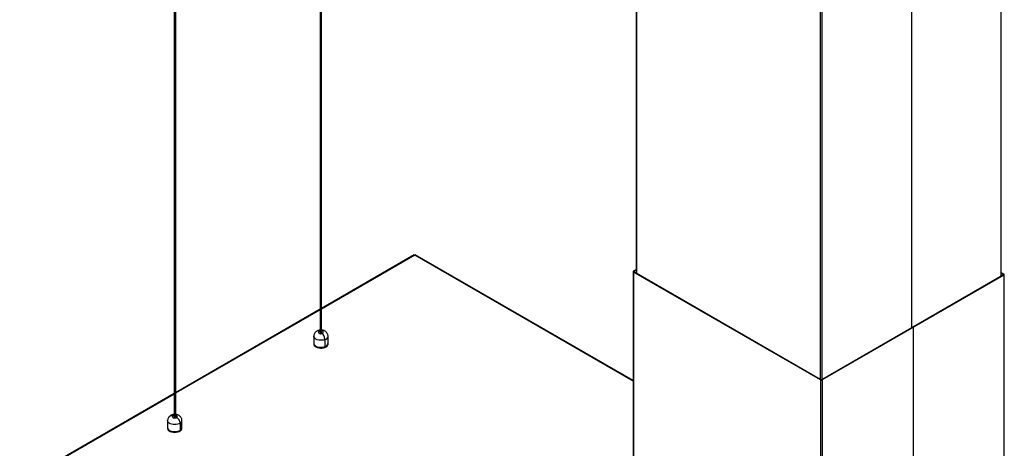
# Model space of a CAD drawing. Header units: millimetres. Extents: x -842 to 422, y -253 to 1425.
# Tile 2 of 11: x -841 to 195, y 332 to 784. Entities that reach past the tile are written whole.
import ezdxf

# ---------------------------------------------------------------- set-up
doc = ezdxf.new("R2010")
doc.units = ezdxf.units.MM

msp = doc.modelspace()

# ---------------------------------------------------------------- linework, layer by layer
at = {"color": 7, "linetype": 'Continuous', "lineweight": 25}
for p, q in [((-524.7, 1363.9), (-524.7, 454.6)), ((-523.5, 1363.9), (-523.5, 454.2)), ((-523.2, 454.6), (-523.2, 1363.9)), ((-678.4, 1275.1), (-678.4, 365.8)), ((-677.1, 1275.1), (-677.1, 365.5)), ((-676.9, 365.8), (-676.9, 1275.1)), ((-192.1, 981.3), (-192.1, 516.8)), ((-191.8, 980.8), (-191.8, 516.6)), ((191.8, 977.9), (191.8, 513.3)), ((192.1, 513.5), (192.1, 978.4)), ((97.6, 923.5), (97.6, 458.9)), ((1.6, 869.2), (1.6, 405)), ((3.4, 869.2), (3.4, 404.6)), ((-425.6, 536.1), (-523.2, 479.8)), ((-425.1, 535.8), (-523.2, 479.1)), ((-195.3, 403.1), (-425.1, 535.8)), ((-195.3, 403.8), (-424.8, 536.2)), ((-195.3, 518.5), (-195.3, 50.7)), ((-194.9, 519.1), (-192.1, 520.7)), ((-194.9, 519.1), (-194.6, 518.9)), ((-194.6, 518.2), (-194.9, 518)), ((-194.6, 518.9), (-192.1, 520.3)), ((-194.6, 518.9), (-194.6, 518.2)), ((2.3, 404.6), (-194.6, 518.2)), ((1.9, 404.4), (-194.9, 518)), ((-194.9, 518), (-194.9, 50.5)), ((194.6, 515), (3.4, 404.6)), ((194.9, 514.7), (3.7, 404.4)), ((192.1, 517.4), (194.9, 515.8)), ((192.1, 517), (194.6, 515.6)), ((194.6, 515.6), (194.9, 515.8)), ((194.6, 515.6), (194.6, 515)), ((194.9, 514.7), (194.6, 515)), ((194.9, 514.7), (194.9, 48.7)), ((195.3, 49.3), (195.3, 515.3)), ((-524.7, 478.9), (-676.9, 391)), ((-524.7, 478.3), (-676.9, 390.4)), ((99.3, 459.6), (99, 459.8)), ((99.3, 459.6), (99.3, -6.4)), ((-531.4, 450.5), (-531.4, 442.3)), ((-524.7, 455.9), (-525.3, 455.8)), ((-519.7, 446.9), (-519.7, 438.7)), ((-516.4, 442.3), (-516.4, 450.5)), ((1.9, 404.4), (2.3, 404.6)), ((1.9, 404.4), (1.9, -61.6)), ((3.4, 404.6), (3.7, 404.4)), ((3.7, 404.4), (3.7, -61.6)), ((-678.4, 390.1), (-840.9, 296.3)), ((-678.4, 389.5), (-839.6, 296.5)), ((-685.2, 361.7), (-685.2, 353.5)), ((-671.9, 358.9), (-671.9, 350.8)), ((-670.2, 353.5), (-670.2, 361.7))]:
    msp.add_line(p, q, dxfattribs=at)
at = {"color": 7, "linetype": 'Continuous', "lineweight": 25, "flags": 128}
for points in [[(-519.7, 446.9), (-521.2, 446.4), (-522.9, 446.2), (-524.5, 446.2), (-526.2, 446.4), (-527.7, 446.7), (-529.1, 447.3), (-530.1, 448.1), (-530.9, 448.9), (-531.3, 449.9), (-531.4, 450.6)], [(-524.7, 454.6), (-524.6, 454.5), (-524.5, 454.3), (-524.3, 454.2), (-524.1, 454.1), (-523.8, 454.1), (-523.5, 454.2)], [(-531.4, 443.1), (-531.3, 442.5), (-530.9, 441.6), (-530.1, 440.7), (-529.1, 440), (-527.7, 439.4), (-526.2, 439), (-524.5, 438.8), (-522.9, 438.8), (-521.2, 439.1), (-519.7, 439.5)], [(-531.4, 443.1), (-531.3, 442.5), (-530.9, 441.6), (-530.1, 440.7), (-529.1, 440), (-527.7, 439.4), (-526.2, 439), (-524.5, 438.8), (-522.9, 438.8), (-521.2, 439.1), (-519.7, 439.5)], [(-531.4, 442.3), (-531.3, 441.7), (-530.9, 440.8), (-530.1, 439.9), (-529.1, 439.2), (-527.7, 438.6), (-526.2, 438.2), (-524.5, 438), (-522.9, 438), (-521.2, 438.3), (-519.7, 438.7)], [(-519.7, 439.5), (-518.5, 440.1), (-517.4, 440.9), (-516.8, 441.8), (-516.4, 442.8), (-516.4, 443.1)], [(-519.7, 439.5), (-518.5, 440.1), (-517.4, 440.9), (-516.8, 441.8), (-516.4, 442.8), (-516.4, 443.1)], [(-519.7, 438.7), (-518.5, 439.3), (-517.4, 440.1), (-516.8, 441), (-516.4, 441.9), (-516.4, 442.3)], [(-678.4, 365.8), (-678.4, 365.7), (-678.4, 365.6), (-678.2, 365.4), (-677.9, 365.4), (-677.6, 365.3), (-677.3, 365.4), (-677.1, 365.5)], [(-677.1, 365.5), (-677, 365.6), (-676.9, 365.8)], [(-671.9, 358.9), (-673.1, 358.3), (-674.6, 357.8), (-676.1, 357.5), (-677.8, 357.4), (-679.5, 357.5), (-681.1, 357.8), (-682.5, 358.3), (-683.6, 359), (-684.5, 359.9), (-685, 360.8), (-685.2, 361.8), (-685.2, 361.8)], [(-685.2, 354.3), (-685, 353.4), (-684.5, 352.5), (-683.6, 351.7), (-682.5, 351), (-681.1, 350.5), (-679.5, 350.1), (-677.8, 350), (-676.1, 350.1), (-674.6, 350.4), (-673.1, 350.9), (-671.9, 351.6)], [(-685.2, 354.3), (-685, 353.4), (-684.5, 352.5), (-683.6, 351.7), (-682.5, 351), (-681.1, 350.5), (-679.5, 350.1), (-677.8, 350), (-676.1, 350.1), (-674.6, 350.4), (-673.1, 350.9), (-671.9, 351.6)], [(-685.2, 353.5), (-685, 352.6), (-684.5, 351.7), (-683.6, 350.9), (-682.5, 350.2), (-681.1, 349.7), (-679.5, 349.3), (-677.8, 349.2), (-676.1, 349.3), (-674.6, 349.6), (-673.1, 350.1), (-671.9, 350.8)]]:
    msp.add_lwpolyline(points, dxfattribs=at)
at = {"color": 7, "linetype": 'Continuous', "lineweight": 25}
for centre, radius, start, end in [((-194.7, 518.5), 0.568, 110.7834, 249.2166), ((-194.5, 518.5), 0.349, 110.7834, 249.2166), ((194.5, 515.3), 0.349, 290.7834, 69.2166), ((194.7, 515.3), 0.568, 290.7834, 69.2166), ((-523.6, 454.6), 0.422, 281.5579, 352.7349), ((-520.7, 451.1), 4.37, 282.9776, 351.5562), ((2.8, 406.1), 2, 242.6097, 297.3903), ((2.8, 405.7), 1.23, 242.6097, 297.3903), ((-673.6, 361.9), 3.36, 299.2575, 357.2022), ((-673.6, 354.5), 3.36, 299.2768, 356.966), ((-673.6, 353.7), 3.36, 299.2768, 356.966)]:
    msp.add_arc(centre, radius, start, end, dxfattribs=at)
for points, knots in [([(-425.6, 536.1), (-425.6, 536.1), (-425.4, 536.1), (-425.2, 535.9), (-425.1, 535.8)], [0, 0, 0, 0, 0.4999489, 1, 1, 1, 1]), ([(-425.1, 535.8), (-425, 535.9), (-424.9, 536.2), (-424.8, 536.2), (-424.8, 536.2)], [0, 0, 0, 0, 0.500051, 1, 1, 1, 1]), ([(-424.9, 536), (-424.9, 536), (-424.9, 536), (-425, 535.9), (-425.1, 535.8), (-425.1, 535.8)], [0, 0, 0, 0, 0.3471779, 0.7648283, 1, 1, 1, 1]), ([(-527.1, 456.3), (-527.1, 456.3), (-527.5, 456.2), (-528.2, 455.9), (-529.1, 455.2), (-530, 454.4), (-530.7, 453.3), (-531.2, 452.1), (-531.4, 451.2), (-531.4, 450.6), (-531.4, 450.5)], [0, 0, 0, 0, 0.006284, 0.148122, 0.300317, 0.458112, 0.619884, 0.785193, 0.954142, 1, 1, 1, 1]), ([(-524.7, 456.9), (-524.9, 456.8), (-525.4, 456.8), (-526.2, 456.6), (-526.8, 456.5), (-527.1, 456.3)], [0, 0, 0, 0, 0.332769, 0.590565, 1, 1, 1, 1]), ([(-527.1, 456.3), (-526.8, 456.4), (-526.3, 456.5), (-525.7, 456), (-525.3, 455.8)], [0, 0, 0, 0, 0.442319, 1, 1, 1, 1]), ([(-516.4, 450.5), (-516.4, 450.8), (-516.5, 451.6), (-516.8, 452.7), (-517.5, 453.9), (-518.3, 454.9), (-519.4, 455.7), (-520.5, 456.3), (-521.5, 456.6), (-522.3, 456.8), (-522.9, 456.8), (-523.2, 456.9)], [0, 0, 0, 0, 0.091675, 0.227502, 0.355046, 0.484884, 0.616682, 0.742756, 0.838196, 0.926032, 1, 1, 1, 1]), ([(-522.5, 453.4), (-522.3, 453.5), (-521.8, 453.7), (-521.4, 454.3), (-521.4, 454.8), (-521.8, 455.4), (-522.4, 455.8), (-522.9, 455.9), (-523.2, 455.9)], [0, 0, 0, 0, 0.17503, 0.350061, 0.525091, 0.700122, 0.875152, 1, 1, 1, 1]), ([(-519.7, 446.9), (-519.8, 447.4), (-519.9, 448.6), (-520.5, 450.5), (-521.4, 452.2), (-522.2, 453), (-522.5, 453.4)], [0, 0, 0, 0, 0.249999, 0.500001, 0.75, 1, 1, 1, 1]), ([(-682.5, 366.7), (-682.6, 366.6), (-683.1, 366.3), (-683.8, 365.6), (-684.5, 364.5), (-685, 363.3), (-685.2, 362.4), (-685.2, 361.8), (-685.2, 361.7)], [0, 0, 0, 0, 0.083725, 0.290367, 0.502217, 0.718698, 0.939947, 1, 1, 1, 1]), ([(-678.4, 368.1), (-678.7, 368.1), (-679.2, 368), (-680.1, 367.8), (-680.9, 367.6), (-681.8, 367.2), (-682.3, 366.8), (-682.5, 366.7)], [0, 0, 0, 0, 0.190542, 0.338154, 0.583957, 0.840415, 1, 1, 1, 1]), ([(-682.5, 366.7), (-682.4, 366.7), (-682.1, 367.1), (-681.1, 367.2), (-680.1, 366.9), (-679.6, 366.7)], [0, 0, 0, 0, 0.062624, 0.531312, 1, 1, 1, 1]), ([(-678.4, 367.1), (-678.6, 367.1), (-679.1, 367), (-679.4, 366.8), (-679.6, 366.7)], [0, 0, 0, 0, 0.312058, 1, 1, 1, 1]), ([(-670.2, 361.7), (-670.2, 362), (-670.3, 362.8), (-670.6, 364), (-671.3, 365.1), (-672.1, 366.1), (-673.2, 366.9), (-674.3, 367.5), (-675.3, 367.8), (-676.1, 368), (-676.7, 368.1), (-676.9, 368.1)], [0, 0, 0, 0, 0.091675, 0.227502, 0.355046, 0.484884, 0.616682, 0.742756, 0.838196, 0.926032, 1, 1, 1, 1]), ([(-675.8, 364.9), (-675.6, 365), (-675.2, 365.3), (-675.1, 365.9), (-675.4, 366.5), (-676.1, 366.9), (-676.7, 367.1), (-676.9, 367.1)], [0, 0, 0, 0, 0.200893, 0.401786, 0.602679, 0.803571, 1, 1, 1, 1]), ([(-671.9, 358.9), (-672, 359.5), (-672.1, 360.6), (-673, 362.4), (-674.3, 363.9), (-675.3, 364.6), (-675.8, 364.9)], [0, 0, 0, 0, 0.249999, 0.500001, 0.75, 1, 1, 1, 1])]:
    msp.add_open_spline(points, degree=3, knots=knots, dxfattribs=at)
for points in [[(-525.3, 455.8), (-525.5, 455.6), (-526, 455.4), (-526.4, 454.8), (-526.4, 454.3), (-526, 453.7), (-525.3, 453.3), (-524.4, 453.1), (-523.4, 453.1), (-522.8, 453.3), (-522.5, 453.4)], [(-679.6, 366.7), (-679.8, 366.5), (-680.2, 366.2), (-680.2, 365.6), (-680, 365.1), (-679.3, 364.6), (-678.4, 364.4), (-677.5, 364.3), (-676.5, 364.5), (-676, 364.7), (-675.8, 364.9)]]:
    msp.add_open_spline(points, degree=3, dxfattribs=at)

doc.saveas('drawing.dxf')
